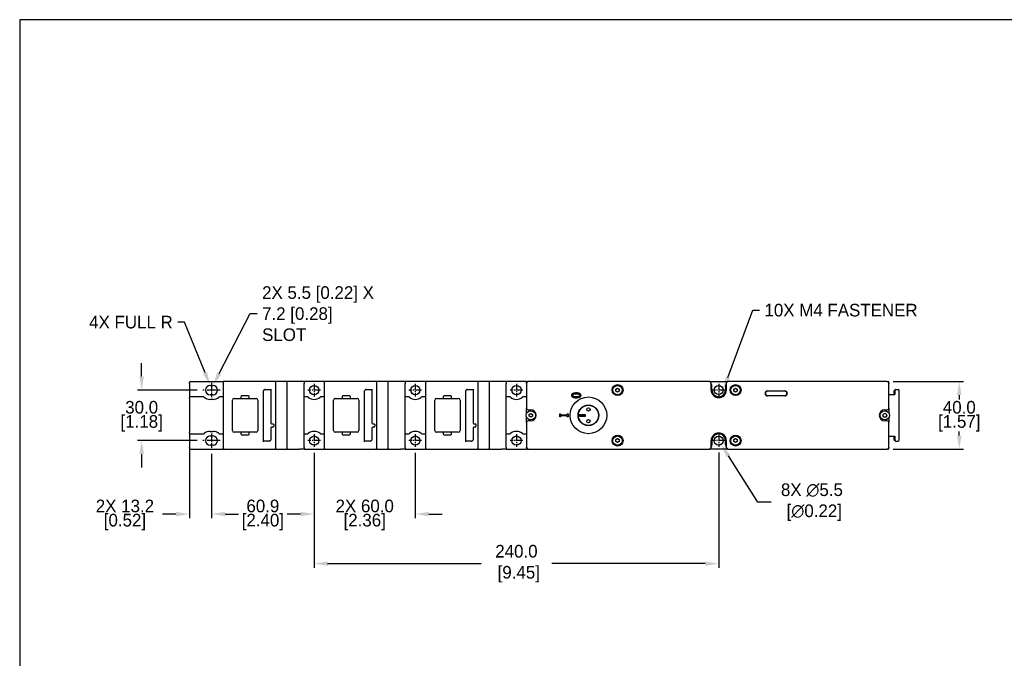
# Model space of a CAD drawing. Header units: inches. Extents: x 99 to 1311, y 112 to 1013.
# Tile 2 of 4: x 295 to 879, y 634 to 1013. Entities that reach past the tile are written whole.
import ezdxf
from ezdxf import colors
from ezdxf.entities.mleader import LeaderData, LeaderLine
from ezdxf.math import Vec2, Vec3

# ---------------------------------------------------------------- set-up
doc = ezdxf.new("R2010")
doc.units = ezdxf.units.IN
doc.header["$LTSCALE"] = 10
doc.header["$MEASUREMENT"] = 0
doc.linetypes.add('CENTER2', pattern=[1.125, 0.75, -0.125, 0.125, -0.125])
doc.layers.add('CENTERLINE', color=40, linetype='CENTER2')
doc.layers.add('DIMENSIONS', color=140, linetype='Continuous')
doc.dimstyles.get("Standard").update_dxf_attribs({"dimtxt": 7.5, "dimasz": 8, "dimexe": 2.5, "dimexo": 3.5, "dimgap": 1, "dimtad": 0, "dimtih": 1, "dimtoh": 1, "dimdec": 1, "dimzin": 0, "dimdsep": 46, "dimtxsty": 'Standard', "dimcen": 0, "dimadec": 0, "dimazin": 0, "dimtfac": 1, "dimtdec": 1, "dimtofl": 0, "dimtmove": 0, "dimatfit": 3, "dimfxl": 0, "dimtolj": 1, "dimtzin": 0, "dimarcsym": 0})

# ---------------------------------------------------------------- blocks, each defined once
blk = doc.blocks.new('*D9')
at = {"layer": 'DEFPOINTS', "color": 0}
for p in [(469.4, 759.79), (408.55, 759.29), (469.4, 719.96)]:
    blk.add_point(p, dxfattribs=at)
at = {"layer": 'DIMENSIONS', "color": 0, "lineweight": -2}
for p, q in [((408.55, 755.79), (408.55, 717.46)), ((469.4, 756.29), (469.4, 717.46)), ((416.55, 719.96), (422.35, 719.96)), ((461.4, 719.96), (455.6, 719.96))]:
    blk.add_line(p, q, dxfattribs=at)
at = {"layer": 'DIMENSIONS', "color": 0}
for points in [[(416.55, 721.29), (416.55, 718.63), (408.55, 719.96)], [(461.4, 721.29), (461.4, 718.63), (469.4, 719.96)]]:
    blk.add_solid(points, dxfattribs=at)
at = {"layer": 'DIMENSIONS', "color": 0, "char_height": 7.5, "attachment_point": 5}
for s, insert in [('\\A1;60.9', (438.98, 724.71)), ('\\A1;[2.40]', (438.98, 715.21))]:
    blk.add_mtext(s, dxfattribs=dict(at, insert=insert))
blk = doc.blocks.new('*D10')
at = {"layer": 'DEFPOINTS', "color": 0}
for p in [(469.4, 759.79), (529.4, 759.79), (529.4, 719.96)]:
    blk.add_point(p, dxfattribs=at)
at = {"layer": 'DIMENSIONS', "color": 0, "lineweight": -2}
for p, q in [((469.4, 756.29), (469.4, 717.46)), ((529.4, 756.29), (529.4, 717.46)), ((461.4, 719.96), (453.4, 719.96)), ((537.4, 719.96), (545.4, 719.96))]:
    blk.add_line(p, q, dxfattribs=at)
at = {"layer": 'DIMENSIONS', "color": 0}
for points in [[(461.4, 721.29), (461.4, 718.63), (469.4, 719.96)], [(537.4, 721.29), (537.4, 718.63), (529.4, 719.96)]]:
    blk.add_solid(points, dxfattribs=at)
at = {"layer": 'DIMENSIONS', "color": 0, "char_height": 7.5, "attachment_point": 5}
for s, insert in [('\\A1;2X 60.0', (499.4, 724.71)), ('\\A1;[2.36]', (499.4, 715.21))]:
    blk.add_mtext(s, dxfattribs=dict(at, insert=insert))
blk = doc.blocks.new('*D11')
at = {"layer": 'DEFPOINTS', "color": 0}
for p in [(709.4, 759.89), (469.4, 758.54), (709.4, 690.51)]:
    blk.add_point(p, dxfattribs=at)
at = {"layer": 'DIMENSIONS', "color": 0, "lineweight": -2}
for p, q in [((469.4, 755.04), (469.4, 688.01)), ((709.4, 756.39), (709.4, 688.01)), ((477.4, 690.51), (568.4, 690.51)), ((701.4, 690.51), (610.4, 690.51))]:
    blk.add_line(p, q, dxfattribs=at)
at = {"layer": 'DIMENSIONS', "color": 0}
for points in [[(477.4, 691.85), (477.4, 689.18), (469.4, 690.51)], [(701.4, 691.85), (701.4, 689.18), (709.4, 690.51)]]:
    blk.add_solid(points, dxfattribs=at)
at = {"layer": 'DIMENSIONS', "color": 0, "insert": (589.4, 690.51), "char_height": 7.5, "attachment_point": 5}
blk.add_mtext('\\A1;240.0\\P [9.45]', dxfattribs=at)
blk = doc.blocks.new('*D12')
at = {"layer": 'DEFPOINTS', "color": 0}
for p in [(403.45, 793.54), (367.08, 763.54), (403.45, 763.54)]:
    blk.add_point(p, dxfattribs=at)
at = {"layer": 'DIMENSIONS', "color": 0, "lineweight": -2}
for p, q in [((367.08, 801.54), (367.08, 809.54)), ((399.95, 793.54), (364.58, 793.54)), ((399.95, 763.54), (364.58, 763.54)), ((367.08, 755.54), (367.08, 747.54))]:
    blk.add_line(p, q, dxfattribs=at)
at = {"layer": 'DIMENSIONS', "color": 0}
for points in [[(365.75, 801.54), (368.41, 801.54), (367.08, 793.54)], [(365.75, 755.54), (368.41, 755.54), (367.08, 763.54)]]:
    blk.add_solid(points, dxfattribs=at)
at = {"layer": 'DIMENSIONS', "color": 0, "char_height": 7.5, "attachment_point": 5}
for s, insert in [('\\A1;30.0', (367.08, 783.29)), ('\\A1;[1.18]', (367.08, 773.79))]:
    blk.add_mtext(s, dxfattribs=dict(at, insert=insert))
blk = doc.blocks.new('*D13')
at = {"layer": 'DEFPOINTS', "color": 0}
for p in [(809.4, 798.54), (809.4, 758.54), (852.12, 758.54)]:
    blk.add_point(p, dxfattribs=at)
at = {"layer": 'DIMENSIONS', "color": 0, "lineweight": -2}
for p, q in [((812.9, 798.54), (854.62, 798.54)), ((852.12, 790.54), (852.12, 788.04)), ((852.12, 766.54), (852.12, 769.04)), ((812.9, 758.54), (854.62, 758.54))]:
    blk.add_line(p, q, dxfattribs=at)
at = {"layer": 'DIMENSIONS', "color": 0}
for points in [[(850.78, 790.54), (853.45, 790.54), (852.12, 798.54)], [(850.78, 766.54), (853.45, 766.54), (852.12, 758.54)]]:
    blk.add_solid(points, dxfattribs=at)
at = {"layer": 'DIMENSIONS', "color": 0, "char_height": 7.5, "attachment_point": 5}
for s, insert in [('\\A1;40.0', (852.12, 783.29)), ('\\A1;[1.57]', (852.12, 773.79))]:
    blk.add_mtext(s, dxfattribs=dict(at, insert=insert))
blk = doc.blocks.new('*D8')
at = {"layer": 'DEFPOINTS', "color": 0}
for p in [(395.4, 763.04), (408.55, 759.29), (395.4, 719.96)]:
    blk.add_point(p, dxfattribs=at)
at = {"layer": 'DIMENSIONS', "color": 0, "lineweight": -2}
for p, q in [((395.4, 759.54), (395.4, 717.46)), ((408.55, 755.79), (408.55, 717.46)), ((387.4, 719.96), (379.4, 719.96)), ((416.55, 719.96), (424.55, 719.96))]:
    blk.add_line(p, q, dxfattribs=at)
at = {"layer": 'DIMENSIONS', "color": 0}
for points in [[(387.4, 721.29), (387.4, 718.63), (395.4, 719.96)], [(416.55, 721.29), (416.55, 718.63), (408.55, 719.96)]]:
    blk.add_solid(points, dxfattribs=at)
at = {"layer": 'DIMENSIONS', "color": 0, "char_height": 7.5, "attachment_point": 5}
for s, insert in [('\\A1;2X 13.2', (357.15, 724.71)), ('\\A1;[0.52]', (357.15, 715.21))]:
    blk.add_mtext(s, dxfattribs=dict(at, insert=insert))
blk = doc.blocks.new('*D17')
at = {"layer": 'DEFPOINTS', "color": 0}
for p in [(707.93, 765.86), (710.87, 761.22)]:
    blk.add_point(p, dxfattribs=at)
at = {"layer": 'DIMENSIONS', "color": 0, "lineweight": -2}
for p, q in [((732.57, 727.01), (715.16, 754.46)), ((740.57, 727.01), (732.57, 727.01))]:
    blk.add_line(p, q, dxfattribs=at)
at = {"layer": 'DIMENSIONS', "color": 0}
blk.add_solid([(716.28, 755.18), (714.03, 753.75), (710.87, 761.22)], dxfattribs=at)
at = {"layer": 'DIMENSIONS', "color": 0, "insert": (764.69, 727.01), "char_height": 7.5, "attachment_point": 5}
blk.add_mtext('\\A1;8X ∅5.5\\P [∅0.22]', dxfattribs=at)

msp = doc.modelspace()

# ---------------------------------------------------------------- linework, layer by layer
for p, q in [((395.4, 797.54), (395.4, 798.04)), ((395.4, 797.54), (395.4, 789.04)), ((395.9, 798.54), (415.4, 798.54)), ((407.7, 796.29), (409.4, 796.29)), ((415.4, 798.54), (415.4, 797.79)), ((415.4, 797.79), (415.4, 759.29)), ((419.56, 798.54), (416.15, 798.54)), ((445.9, 798.54), (419.56, 798.54)), ((447.4, 798.54), (445.9, 798.54)), ((446.65, 759.29), (446.65, 797.79)), ((452.65, 798.54), (447.4, 798.54)), ((453.4, 759.29), (453.4, 797.79)), ((463.4, 798.54), (460.8, 798.54)), ((463.4, 798.54), (463.4, 797.54)), ((475.4, 798.54), (463.4, 798.54)), ((463.4, 759.54), (463.4, 797.54)), ((475.4, 798.54), (475.4, 797.79)), ((475.4, 797.79), (475.4, 759.29)), ((479.56, 798.54), (476.15, 798.54)), ((505.9, 798.54), (479.56, 798.54)), ((507.4, 798.54), (505.9, 798.54)), ((506.65, 759.29), (506.65, 797.79)), ((512.65, 798.54), (507.4, 798.54)), ((513.4, 759.29), (513.4, 797.79)), ((523.4, 798.54), (520.8, 798.54)), ((523.4, 798.54), (523.4, 797.54)), ((535.4, 798.54), (523.4, 798.54)), ((523.4, 759.54), (523.4, 797.54)), ((535.4, 798.54), (535.4, 797.79)), ((535.4, 797.79), (535.4, 759.29)), ((539.56, 798.54), (536.15, 798.54)), ((565.9, 798.54), (539.56, 798.54)), ((567.4, 798.54), (565.9, 798.54)), ((566.65, 759.29), (566.65, 797.79)), ((572.65, 798.54), (567.4, 798.54)), ((573.4, 759.29), (573.4, 797.79)), ((583.4, 798.54), (580.8, 798.54)), ((583.4, 798.54), (583.4, 797.54)), ((595.4, 798.54), (583.4, 798.54)), ((583.4, 759.54), (583.4, 797.54)), ((595.4, 798.54), (595.4, 798.04)), ((595.4, 797.54), (595.4, 798.04)), ((595.4, 797.54), (595.4, 782.79)), ((595.9, 798.54), (596.4, 798.54)), ((703.9, 798.54), (596.4, 798.54)), ((648.4, 794.12), (649.4, 794.7)), ((649.4, 794.7), (650.4, 794.12)), ((703.9, 798.54), (714.9, 798.54)), ((704.9, 793.54), (704.9, 797.54)), ((705.4, 793.54), (705.4, 796.04)), ((713.4, 796.04), (713.4, 793.54)), ((713.9, 797.54), (713.9, 793.54)), ((809.4, 798.54), (714.9, 798.54)), ((718.4, 794.12), (719.4, 794.7)), ((719.4, 794.7), (720.4, 794.12)), ((809.4, 798.54), (809.9, 798.54)), ((810.4, 798.04), (810.4, 797.54)), ((810.4, 782.79), (810.4, 797.54)), ((395.4, 788.54), (395.4, 789.04)), ((395.4, 788.54), (395.4, 768.54)), ((403.55, 789.54), (395.9, 789.54)), ((409.4, 790.79), (407.7, 790.79)), ((415.4, 789.54), (413.55, 789.54)), ((421.93, 788.54), (425.48, 788.54)), ((425.93, 789.59), (425.93, 788.99)), ((430.48, 790.04), (426.38, 790.04)), ((426.38, 788.54), (430.48, 788.54)), ((430.93, 788.99), (430.93, 789.59)), ((431.38, 788.54), (434.93, 788.54)), ((439.35, 762.91), (439.35, 793.14)), ((440.36, 793.96), (443.65, 793.96)), ((443.65, 794.17), (443.65, 774.04)), ((465.25, 789.54), (463.4, 789.54)), ((475.4, 789.54), (473.55, 789.54)), ((481.93, 788.54), (485.48, 788.54)), ((485.93, 789.59), (485.93, 788.99)), ((490.48, 790.04), (486.38, 790.04)), ((486.38, 788.54), (490.48, 788.54)), ((490.93, 788.99), (490.93, 789.59)), ((491.38, 788.54), (494.93, 788.54)), ((499.35, 762.91), (499.35, 793.14)), ((500.36, 793.96), (503.65, 793.96)), ((503.65, 794.17), (503.65, 774.04)), ((525.25, 789.54), (523.4, 789.54)), ((535.4, 789.54), (533.55, 789.54)), ((541.93, 788.54), (545.48, 788.54)), ((545.93, 789.59), (545.93, 788.99)), ((550.48, 790.04), (546.38, 790.04)), ((546.38, 788.54), (550.48, 788.54)), ((550.93, 788.99), (550.93, 789.59)), ((551.38, 788.54), (554.93, 788.54)), ((559.35, 762.91), (559.35, 793.14)), ((560.36, 793.96), (563.65, 793.96)), ((563.65, 794.17), (563.65, 774.04)), ((585.25, 789.54), (583.4, 789.54)), ((595.4, 789.54), (593.55, 789.54)), ((648.4, 792.96), (648.4, 794.12)), ((649.4, 792.39), (648.4, 792.96)), ((650.4, 792.96), (649.4, 792.39)), ((650.4, 794.12), (650.4, 792.96)), ((718.4, 792.96), (718.4, 794.12)), ((719.4, 792.39), (718.4, 792.96)), ((720.4, 792.96), (719.4, 792.39)), ((720.4, 794.12), (720.4, 792.96)), ((738.4, 793.04), (748.56, 793.04)), ((748.56, 792.84), (738.4, 792.84)), ((738.4, 790.24), (748.56, 790.24)), ((748.56, 790.04), (738.4, 790.04)), ((810.4, 790.82), (813.96, 790.82)), ((813.4, 790.82), (813.4, 793.04)), ((813.4, 793.04), (813.4, 793.04)), ((813.68, 793.49), (814.24, 793.77)), ((813.96, 793.32), (813.96, 790.82)), ((814.46, 793.82), (815.9, 793.82)), ((816.4, 763.76), (816.4, 793.32)), ((409.4, 788.04), (407.7, 788.04)), ((420.93, 769.54), (420.93, 787.54)), ((435.93, 787.54), (435.93, 769.54)), ((480.93, 769.54), (480.93, 787.54)), ((495.93, 787.54), (495.93, 769.54)), ((540.93, 769.54), (540.93, 787.54)), ((555.93, 787.54), (555.93, 769.54)), ((595.4, 779.69), (595.4, 782.79)), ((810.4, 782.79), (810.4, 779.69)), ((595.4, 774.29), (595.4, 777.39)), ((596.4, 781.79), (597.9, 781.79)), ((596.9, 779.12), (597.9, 779.7)), ((596.9, 777.96), (596.9, 779.12)), ((597.9, 777.39), (596.9, 777.96)), ((597.9, 779.7), (598.9, 779.12)), ((598.9, 777.96), (597.9, 777.39)), ((598.9, 779.12), (598.9, 777.96)), ((615.1, 779.51), (615.61, 779.51)), ((615.1, 777.57), (615.1, 779.51)), ((615.61, 777.57), (615.1, 777.57)), ((615.61, 779.51), (615.61, 778.87)), ((615.61, 778.87), (619.59, 778.87)), ((615.61, 778.21), (615.61, 777.57)), ((619.59, 778.21), (615.61, 778.21)), ((619.59, 779.51), (620.1, 779.51)), ((619.59, 778.87), (619.59, 779.51)), ((619.59, 777.57), (619.59, 778.21)), ((620.1, 777.57), (619.59, 777.57)), ((620.1, 779.51), (620.1, 777.57)), ((630.1, 778.54), (626.18, 778.54)), ((627.14, 779.14), (630.1, 779.14)), ((630.1, 777.94), (627.14, 777.94)), ((630.1, 779.14), (630.1, 777.94)), ((806.75, 778.54), (807.32, 779.54)), ((807.32, 777.54), (806.75, 778.54)), ((807.32, 779.54), (808.48, 779.54)), ((808.48, 777.54), (807.32, 777.54)), ((807.9, 781.79), (809.4, 781.79)), ((808.48, 779.54), (809.06, 778.54)), ((809.06, 778.54), (808.48, 777.54)), ((810.4, 777.39), (810.4, 774.29)), ((443.65, 771.04), (443.65, 763.94)), ((444.15, 773.54), (444.9, 773.54)), ((444.9, 771.54), (444.15, 771.54)), ((445.4, 773.04), (445.4, 772.03)), ((503.65, 771.04), (503.65, 763.94)), ((504.15, 773.54), (504.9, 773.54)), ((504.9, 771.54), (504.15, 771.54)), ((505.4, 773.04), (505.4, 772.03)), ((563.65, 771.04), (563.65, 763.94)), ((564.15, 773.54), (564.9, 773.54)), ((564.9, 771.54), (564.15, 771.54)), ((565.4, 773.04), (565.4, 772.03)), ((595.4, 774.29), (595.4, 759.54)), ((597.9, 775.29), (596.4, 775.29)), ((809.4, 775.29), (807.9, 775.29)), ((810.4, 759.54), (810.4, 774.29)), ((395.4, 768.04), (395.4, 768.54)), ((395.4, 768.04), (395.4, 759.54)), ((395.9, 767.54), (403.55, 767.54)), ((407.7, 769.04), (409.4, 769.04)), ((407.7, 766.29), (409.4, 766.29)), ((413.55, 767.54), (415.4, 767.54)), ((425.48, 768.54), (421.93, 768.54)), ((425.93, 768.09), (425.93, 767.49)), ((430.48, 768.54), (426.38, 768.54)), ((426.38, 767.04), (430.48, 767.04)), ((430.93, 767.49), (430.93, 768.09)), ((434.93, 768.54), (431.38, 768.54)), ((463.4, 767.54), (465.25, 767.54)), ((473.55, 767.54), (475.4, 767.54)), ((485.48, 768.54), (481.93, 768.54)), ((485.93, 768.09), (485.93, 767.49)), ((490.48, 768.54), (486.38, 768.54)), ((486.38, 767.04), (490.48, 767.04)), ((490.93, 767.49), (490.93, 768.09)), ((494.93, 768.54), (491.38, 768.54)), ((523.4, 767.54), (525.25, 767.54)), ((533.55, 767.54), (535.4, 767.54)), ((545.48, 768.54), (541.93, 768.54)), ((545.93, 768.09), (545.93, 767.49)), ((550.48, 768.54), (546.38, 768.54)), ((546.38, 767.04), (550.48, 767.04)), ((550.93, 767.49), (550.93, 768.09)), ((554.93, 768.54), (551.38, 768.54)), ((583.4, 767.54), (585.25, 767.54)), ((593.55, 767.54), (595.4, 767.54)), ((810.4, 766.26), (813.96, 766.26)), ((813.4, 764.04), (813.4, 766.26)), ((813.96, 766.26), (813.96, 763.76)), ((395.4, 759.04), (395.4, 759.54)), ((409.4, 760.79), (407.7, 760.79)), ((442.64, 763.12), (439.35, 763.12)), ((463.4, 759.54), (463.4, 758.54)), ((502.64, 763.12), (499.35, 763.12)), ((523.4, 759.54), (523.4, 758.54)), ((562.64, 763.12), (559.35, 763.12)), ((583.4, 759.54), (583.4, 758.54)), ((595.4, 759.04), (595.4, 759.54)), ((648.4, 764.12), (649.4, 764.7)), ((648.4, 762.96), (648.4, 764.12)), ((649.4, 762.39), (648.4, 762.96)), ((649.4, 764.7), (650.4, 764.12)), ((650.4, 762.96), (649.4, 762.39)), ((650.4, 764.12), (650.4, 762.96)), ((704.9, 759.54), (704.9, 763.54)), ((705.4, 763.54), (705.4, 761.04)), ((713.4, 761.04), (713.4, 763.54)), ((713.9, 763.54), (713.9, 759.54)), ((718.4, 764.12), (719.4, 764.7)), ((718.4, 762.96), (718.4, 764.12)), ((719.4, 762.39), (718.4, 762.96)), ((719.4, 764.7), (720.4, 764.12)), ((720.4, 762.96), (719.4, 762.39)), ((720.4, 764.12), (720.4, 762.96)), ((810.4, 759.54), (810.4, 759.04)), ((813.4, 764.04), (813.4, 764.04)), ((814.24, 763.31), (813.68, 763.59)), ((814.46, 763.26), (815.9, 763.26)), ((395.9, 758.54), (415.4, 758.54)), ((415.4, 759.29), (415.4, 758.54)), ((416.15, 758.54), (419.56, 758.54)), ((419.56, 758.54), (445.9, 758.54)), ((445.9, 758.54), (447.4, 758.54)), ((447.4, 758.54), (452.65, 758.54)), ((463.4, 758.54), (460.8, 758.54)), ((463.4, 758.54), (475.4, 758.54)), ((475.4, 759.29), (475.4, 758.54)), ((476.15, 758.54), (479.56, 758.54)), ((479.56, 758.54), (505.9, 758.54)), ((505.9, 758.54), (507.4, 758.54)), ((507.4, 758.54), (512.65, 758.54)), ((523.4, 758.54), (520.8, 758.54)), ((523.4, 758.54), (535.4, 758.54)), ((535.4, 759.29), (535.4, 758.54)), ((536.15, 758.54), (539.56, 758.54)), ((539.56, 758.54), (565.9, 758.54)), ((565.9, 758.54), (567.4, 758.54)), ((567.4, 758.54), (572.65, 758.54)), ((583.4, 758.54), (580.8, 758.54)), ((583.4, 758.54), (595.4, 758.54)), ((595.4, 759.04), (595.4, 758.54)), ((596.4, 758.54), (595.9, 758.54)), ((596.4, 758.54), (703.9, 758.54)), ((714.9, 758.54), (703.9, 758.54)), ((714.9, 758.54), (809.4, 758.54)), ((809.9, 758.54), (809.4, 758.54))]:
    msp.add_line(p, q)
for centre, radius in [((469.4, 793.54), 2.75), ((529.4, 793.54), 2.75), ((589.4, 793.54), 2.75), ((649.4, 793.54), 3.25), ((649.4, 793.54), 2.75), ((709.4, 793.54), 2.65), ((719.4, 793.54), 3.25), ((719.4, 793.54), 2.75), ((632.1, 778.54), 10.89), ((632.1, 778.54), 6.12), ((632.1, 778.54), 6), ((632.1, 782.04), 1), ((597.9, 778.54), 2.75), ((807.9, 778.54), 2.75), ((632.1, 775.04), 1), ((469.4, 763.54), 2.75), ((529.4, 763.54), 2.75), ((589.4, 763.54), 2.75), ((649.4, 763.54), 3.25), ((649.4, 763.54), 2.75), ((709.4, 763.54), 2.65), ((719.4, 763.54), 3.25), ((719.4, 763.54), 2.75)]:
    msp.add_circle(centre, radius)
for centre, radius, start, end in [((395.9, 798.04), 0.5, 90, 180), ((407.7, 793.54), 2.75, 90, 270), ((409.4, 793.54), 2.75, 270, 90), ((416.15, 797.79), 0.75, 90, 180), ((445.9, 797.79), 0.75, 0, 90), ((452.65, 797.79), 0.75, 0, 90), ((476.15, 797.79), 0.75, 90, 180), ((505.9, 797.79), 0.75, 0, 90), ((512.65, 797.79), 0.75, 0, 90), ((536.15, 797.79), 0.75, 90, 180), ((565.9, 797.79), 0.75, 0, 90), ((572.65, 797.79), 0.75, 0, 90), ((596.4, 797.54), 1, 90, 180), ((595.9, 798.04), 0.5, 90, 180), ((703.9, 797.54), 1, 0, 90), ((703.4, 796.04), 2, 0, 41.40962), ((715.4, 796.04), 2, 138.59038, 180), ((714.9, 797.54), 1, 90, 180), ((809.4, 797.54), 1, 0, 90), ((809.9, 798.04), 0.5, 0, 90), ((395.9, 789.04), 0.5, 90, 180), ((403.55, 788.54), 1, 50.28486, 90), ((407.7, 793.54), 5.5, 230.28486, 270), ((409.4, 793.54), 5.5, 270, 309.71514), ((413.55, 788.54), 1, 90, 129.71514), ((421.93, 787.54), 1, 90, 180), ((426.38, 789.59), 0.45, 90, 180), ((426.38, 788.99), 0.45, 180, 270), ((430.48, 789.59), 0.45, 0, 90), ((430.48, 788.99), 0.45, 270, 0), ((434.93, 787.54), 1, 0, 90), ((439.85, 793.14), 0.5, 133.62341, 180), ((465.25, 788.54), 1, 50.28486, 90), ((469.4, 793.54), 5.5, 230.28486, 309.71514), ((473.55, 788.54), 1, 90, 129.71514), ((481.93, 787.54), 1, 90, 180), ((486.38, 789.59), 0.45, 90, 180), ((486.38, 788.99), 0.45, 180, 270), ((490.48, 789.59), 0.45, 0, 90), ((490.48, 788.99), 0.45, 270, 0), ((494.93, 787.54), 1, 0, 90), ((499.85, 793.14), 0.5, 133.62341, 180), ((525.25, 788.54), 1, 50.28486, 90), ((529.4, 793.54), 5.5, 230.28486, 309.71514), ((533.55, 788.54), 1, 90, 129.71514), ((541.93, 787.54), 1, 90, 180), ((546.38, 789.59), 0.45, 90, 180), ((546.38, 788.99), 0.45, 180, 270), ((550.48, 789.59), 0.45, 0, 90), ((550.48, 788.99), 0.45, 270, 0), ((554.93, 787.54), 1, 0, 90), ((559.85, 793.14), 0.5, 133.62341, 180), ((585.25, 788.54), 1, 50.28486, 90), ((589.4, 793.54), 5.5, 230.28486, 309.71514), ((593.55, 788.54), 1, 90, 129.71514), ((709.4, 793.54), 4.5, 180, 0), ((709.4, 793.54), 4, 180, 0), ((738.4, 791.54), 1.5, 90, 270), ((738.4, 791.54), 1.3, 90, 270), ((748.56, 791.54), 1.5, 270, 90), ((748.56, 791.54), 1.3, 270, 90), ((596.4, 782.79), 1, 180, 270), ((809.4, 782.79), 1, 270, 0), ((597.9, 778.54), 3.25, 270, 90), ((807.9, 778.54), 3.25, 90, 270), ((444.15, 774.04), 0.5, 180, 270), ((444.15, 771.04), 0.5, 90, 180), ((444.9, 772.04), 0.5, 270, 0), ((444.9, 773.04), 0.5, 0, 78.85015), ((504.15, 774.04), 0.5, 180, 270), ((504.15, 771.04), 0.5, 90, 180), ((504.9, 772.04), 0.5, 270, 0), ((504.9, 773.04), 0.5, 0, 78.85015), ((564.15, 774.04), 0.5, 180, 270), ((564.15, 771.04), 0.5, 90, 180), ((564.9, 772.04), 0.5, 270, 0), ((564.9, 773.04), 0.5, 0, 78.85015), ((596.4, 774.29), 1, 90, 180), ((809.4, 774.29), 1, 0, 90), ((395.9, 768.04), 0.5, 180, 270), ((403.55, 768.54), 1, 270, 309.71514), ((407.7, 763.54), 5.5, 90, 129.71514), ((407.7, 763.54), 2.75, 90, 270), ((409.4, 763.54), 5.5, 50.28486, 90), ((409.4, 763.54), 2.75, 270, 90), ((413.55, 768.54), 1, 230.28486, 270), ((421.93, 769.54), 1, 180, 270), ((426.38, 768.09), 0.45, 90, 180), ((426.38, 767.49), 0.45, 180, 270), ((430.48, 768.09), 0.45, 0, 90), ((430.48, 767.49), 0.45, 270, 0), ((434.93, 769.54), 1, 270, 0), ((465.25, 768.54), 1, 270, 309.71514), ((469.4, 763.54), 5.5, 50.28486, 129.71514), ((473.55, 768.54), 1, 230.28486, 270), ((481.93, 769.54), 1, 180, 270), ((486.38, 768.09), 0.45, 90, 180), ((486.38, 767.49), 0.45, 180, 270), ((490.48, 768.09), 0.45, 0, 90), ((490.48, 767.49), 0.45, 270, 0), ((494.93, 769.54), 1, 270, 0), ((525.25, 768.54), 1, 270, 309.71514), ((529.4, 763.54), 5.5, 50.28486, 129.71514), ((533.55, 768.54), 1, 230.28486, 270), ((541.93, 769.54), 1, 180, 270), ((546.38, 768.09), 0.45, 90, 180), ((546.38, 767.49), 0.45, 180, 270), ((550.48, 768.09), 0.45, 0, 90), ((550.48, 767.49), 0.45, 270, 0), ((554.93, 769.54), 1, 270, 0), ((585.25, 768.54), 1, 270, 309.71514), ((589.4, 763.54), 5.5, 50.28486, 129.71514), ((593.55, 768.54), 1, 230.28486, 270), ((709.4, 763.54), 4.5, 0, 180), ((709.4, 763.54), 4, 0, 180), ((443.15, 763.94), 0.5, 313.62341, 0), ((503.15, 763.94), 0.5, 313.62341, 0), ((563.15, 763.94), 0.5, 313.62341, 0), ((596.4, 759.54), 1, 180, 270), ((703.9, 759.54), 1, 270, 0), ((703.4, 761.04), 2, 318.59038, 0), ((715.4, 761.04), 2, 180, 221.40962), ((714.9, 759.54), 1, 180, 270), ((809.4, 759.54), 1, 270, 0), ((395.9, 759.04), 0.5, 180, 270), ((416.15, 759.29), 0.75, 180, 270), ((445.9, 759.29), 0.75, 270, 0), ((452.65, 759.29), 0.75, 270, 0), ((476.15, 759.29), 0.75, 180, 270), ((505.9, 759.29), 0.75, 270, 0), ((512.65, 759.29), 0.75, 270, 0), ((536.15, 759.29), 0.75, 180, 270), ((565.9, 759.29), 0.75, 270, 0), ((572.65, 759.29), 0.75, 270, 0), ((595.9, 759.04), 0.5, 180, 270), ((809.9, 759.04), 0.5, 270, 0)]:
    msp.add_arc(centre, radius, start, end)
for centre, major_axis, ratio, start_param, end_param in [((440.51, 793.39), (-0.456, 0.456), 0.774597, 5.624127, 6.249991), ((500.51, 793.39), (-0.456, 0.456), 0.774597, 5.624127, 6.249991), ((560.51, 793.39), (-0.456, 0.456), 0.774597, 5.624127, 6.249991), ((813.9, 793.04), (0.425, -0.263), 0.999659, 2.58811, 3.695076), ((814.46, 793.32), (-0.448, -0.224), 0.999239, 4.248559, 5.819964), ((815.9, 793.32), (0, 0.5), 0.999848, 4.712389, 6.283185), ((442.5, 763.7), (0.456, -0.456), 0.774597, 5.624127, 6.249991), ((502.5, 763.7), (0.456, -0.456), 0.774597, 5.624127, 6.249991), ((562.5, 763.7), (0.456, -0.456), 0.774597, 5.624127, 6.249991), ((813.9, 764.04), (0.425, 0.263), 0.999659, 2.58811, 3.695076), ((814.46, 763.76), (-0.448, 0.224), 0.999239, 0.463221, 2.034627), ((815.9, 763.76), (0, -0.5), 0.999848, 0, 1.570796)]:
    msp.add_ellipse(centre, major_axis=major_axis, ratio=ratio, start_param=start_param, end_param=end_param)
for points, degree in [([(416.15, 798.54), (415.9, 798.54), (415.65, 798.54), (415.4, 798.54)], 3), ([(476.15, 798.54), (475.9, 798.54), (475.65, 798.54), (475.4, 798.54)], 3), ([(536.15, 798.54), (535.9, 798.54), (535.65, 798.54), (535.4, 798.54)], 3), ([(622.31, 790.42), (622.31, 791.24), (623.61, 792.02), (624.91, 792.02)], 2), ([(624.92, 788.82), (623.57, 788.82), (622.31, 789.6), (622.31, 790.42)], 2), ([(622.87, 790.42), (622.87, 790.7), (623.13, 791.05), (623.39, 791.16)], 2), ([(623.4, 789.68), (623.13, 789.78), (622.87, 790.14), (622.87, 790.42)], 2), ([(623.39, 791.16), (623.64, 791.26), (624.4, 791.34), (624.91, 791.34)], 2), ([(624.92, 789.5), (624.43, 789.5), (623.65, 789.57), (623.4, 789.68)], 2), ([(624.91, 792.02), (626.26, 792.02), (627.52, 791.24), (627.52, 790.42)], 2), ([(624.91, 791.34), (625.43, 791.34), (626.19, 791.26), (626.44, 791.16)], 2), ([(627.52, 790.42), (627.52, 789.6), (626.24, 788.82), (624.92, 788.82)], 2), ([(626.43, 789.67), (626.15, 789.57), (625.45, 789.5), (624.92, 789.5)], 2), ([(626.97, 790.42), (626.97, 790.13), (626.69, 789.77), (626.43, 789.67)], 2), ([(626.44, 791.16), (626.7, 791.06), (626.97, 790.7), (626.97, 790.42)], 2), ([(415.4, 758.54), (415.65, 758.54), (415.9, 758.54), (416.15, 758.54)], 3), ([(475.4, 758.54), (475.65, 758.54), (475.9, 758.54), (476.15, 758.54)], 3), ([(535.4, 758.54), (535.65, 758.54), (535.9, 758.54), (536.15, 758.54)], 3)]:
    msp.add_open_spline(points, degree=degree)
for points, knots in [([(460.8, 798.54), (459.9, 798.54), (459, 798.54), (457.09, 798.54), (456.07, 798.54), (454.55, 798.54), (454.04, 798.54), (453.24, 798.54), (452.94, 798.54), (452.65, 798.54)], [-4.24, -4.24, -4.24, -4.24, -3.9704375, -3.9704375, -3.6654062, -3.6654062, -3.5128906, -3.5128906, -3.425, -3.425, -3.425, -3.425]), ([(520.8, 798.54), (519.9, 798.54), (519, 798.54), (517.09, 798.54), (516.07, 798.54), (514.55, 798.54), (514.04, 798.54), (513.24, 798.54), (512.94, 798.54), (512.65, 798.54)], [-4.24, -4.24, -4.24, -4.24, -3.9704375, -3.9704375, -3.6654062, -3.6654062, -3.5128906, -3.5128906, -3.425, -3.425, -3.425, -3.425]), ([(580.8, 798.54), (579.9, 798.54), (579, 798.54), (577.09, 798.54), (576.07, 798.54), (574.55, 798.54), (574.04, 798.54), (573.24, 798.54), (572.94, 798.54), (572.65, 798.54)], [-4.24, -4.24, -4.24, -4.24, -3.9704375, -3.9704375, -3.6654062, -3.6654062, -3.5128906, -3.5128906, -3.425, -3.425, -3.425, -3.425]), ([(425.48, 788.54), (425.53, 788.54), (425.59, 788.54), (425.7, 788.54), (425.76, 788.54), (425.87, 788.54), (425.92, 788.54), (426.03, 788.54), (426.08, 788.54), (426.16, 788.54), (426.2, 788.54), (426.27, 788.54), (426.3, 788.54), (426.34, 788.54), (426.35, 788.54), (426.37, 788.54), (426.38, 788.54), (426.38, 788.54)], [-1, -1, -1, -1, -0.875, -0.875, -0.75, -0.75, -0.625, -0.625, -0.5, -0.5, -0.375, -0.375, -0.25, -0.25, -0.125, -0.125, 0, 0, 0, 0]), ([(430.48, 788.54), (430.48, 788.54), (430.48, 788.54), (430.5, 788.54), (430.52, 788.54), (430.56, 788.54), (430.58, 788.54), (430.65, 788.54), (430.69, 788.54), (430.78, 788.54), (430.83, 788.54), (430.93, 788.54), (430.99, 788.54), (431.1, 788.54), (431.16, 788.54), (431.27, 788.54), (431.32, 788.54), (431.38, 788.54)], [-1, -1, -1, -1, -0.875, -0.875, -0.75, -0.75, -0.625, -0.625, -0.5, -0.5, -0.375, -0.375, -0.25, -0.25, -0.125, -0.125, 0, 0, 0, 0]), ([(439.51, 793.5), (439.52, 793.51), (439.53, 793.52), (439.55, 793.54), (439.57, 793.56), (439.61, 793.58), (439.62, 793.59), (439.64, 793.59)], [-0.10228572, -0.10228572, -0.10228572, -0.10228572, -0.08950001, -0.08950001, -0.06904286, -0.06904286, -0.0566403, -0.0566403, -0.0566403, -0.0566403]), ([(439.64, 793.59), (439.72, 793.63), (439.81, 793.68), (439.96, 793.77), (440.01, 793.81), (440.06, 793.85)], [-0.04141777, -0.04141777, -0.04141777, -0.04141777, -0.01941533, -0.01941533, 0, 0, 0, 0]), ([(485.48, 788.54), (485.53, 788.54), (485.59, 788.54), (485.7, 788.54), (485.76, 788.54), (485.87, 788.54), (485.92, 788.54), (486.03, 788.54), (486.08, 788.54), (486.16, 788.54), (486.2, 788.54), (486.27, 788.54), (486.3, 788.54), (486.34, 788.54), (486.35, 788.54), (486.37, 788.54), (486.38, 788.54), (486.38, 788.54)], [-1, -1, -1, -1, -0.875, -0.875, -0.75, -0.75, -0.625, -0.625, -0.5, -0.5, -0.375, -0.375, -0.25, -0.25, -0.125, -0.125, 0, 0, 0, 0]), ([(490.48, 788.54), (490.48, 788.54), (490.48, 788.54), (490.5, 788.54), (490.52, 788.54), (490.56, 788.54), (490.58, 788.54), (490.65, 788.54), (490.69, 788.54), (490.78, 788.54), (490.83, 788.54), (490.93, 788.54), (490.99, 788.54), (491.1, 788.54), (491.16, 788.54), (491.27, 788.54), (491.32, 788.54), (491.38, 788.54)], [-1, -1, -1, -1, -0.875, -0.875, -0.75, -0.75, -0.625, -0.625, -0.5, -0.5, -0.375, -0.375, -0.25, -0.25, -0.125, -0.125, 0, 0, 0, 0]), ([(499.51, 793.5), (499.52, 793.51), (499.53, 793.52), (499.55, 793.54), (499.57, 793.56), (499.61, 793.58), (499.62, 793.59), (499.64, 793.59)], [-0.10228572, -0.10228572, -0.10228572, -0.10228572, -0.08950001, -0.08950001, -0.06904286, -0.06904286, -0.0566403, -0.0566403, -0.0566403, -0.0566403]), ([(499.64, 793.59), (499.72, 793.63), (499.81, 793.68), (499.96, 793.77), (500.01, 793.81), (500.06, 793.85)], [-0.04141777, -0.04141777, -0.04141777, -0.04141777, -0.01941533, -0.01941533, 0, 0, 0, 0]), ([(545.48, 788.54), (545.53, 788.54), (545.59, 788.54), (545.7, 788.54), (545.76, 788.54), (545.87, 788.54), (545.92, 788.54), (546.03, 788.54), (546.08, 788.54), (546.16, 788.54), (546.2, 788.54), (546.27, 788.54), (546.3, 788.54), (546.34, 788.54), (546.35, 788.54), (546.37, 788.54), (546.38, 788.54), (546.38, 788.54)], [-1, -1, -1, -1, -0.875, -0.875, -0.75, -0.75, -0.625, -0.625, -0.5, -0.5, -0.375, -0.375, -0.25, -0.25, -0.125, -0.125, 0, 0, 0, 0]), ([(550.48, 788.54), (550.48, 788.54), (550.48, 788.54), (550.5, 788.54), (550.52, 788.54), (550.56, 788.54), (550.58, 788.54), (550.65, 788.54), (550.69, 788.54), (550.78, 788.54), (550.83, 788.54), (550.93, 788.54), (550.99, 788.54), (551.1, 788.54), (551.16, 788.54), (551.27, 788.54), (551.32, 788.54), (551.38, 788.54)], [-1, -1, -1, -1, -0.875, -0.875, -0.75, -0.75, -0.625, -0.625, -0.5, -0.5, -0.375, -0.375, -0.25, -0.25, -0.125, -0.125, 0, 0, 0, 0]), ([(559.51, 793.5), (559.52, 793.51), (559.53, 793.52), (559.55, 793.54), (559.57, 793.56), (559.61, 793.58), (559.62, 793.59), (559.64, 793.59)], [-0.10228572, -0.10228572, -0.10228572, -0.10228572, -0.08950001, -0.08950001, -0.06904286, -0.06904286, -0.0566403, -0.0566403, -0.0566403, -0.0566403]), ([(559.64, 793.59), (559.72, 793.63), (559.81, 793.68), (559.96, 793.77), (560.01, 793.81), (560.06, 793.85)], [-0.04141777, -0.04141777, -0.04141777, -0.04141777, -0.01941533, -0.01941533, 0, 0, 0, 0]), ([(626.18, 778.54), (626.19, 778.55), (626.19, 778.55), (626.24, 778.67), (626.34, 778.79), (626.53, 778.96), (626.66, 779.04), (626.89, 779.12), (627.02, 779.14), (627.14, 779.14)], [0.0538451, 0.0538451, 0.0538451, 0.0538451, 0.0562158, 0.0562158, 0.1059429, 0.1059429, 0.147987, 0.147987, 0.182546, 0.182546, 0.182546, 0.182546]), ([(627.14, 777.94), (627.02, 777.94), (626.89, 777.97), (626.66, 778.05), (626.53, 778.12), (626.34, 778.29), (626.24, 778.41), (626.19, 778.53), (626.19, 778.54), (626.18, 778.54)], [0.5418487, 0.5418487, 0.5418487, 0.5418487, 0.5764077, 0.5764077, 0.6184518, 0.6184518, 0.6681789, 0.6681789, 0.6705496, 0.6705496, 0.6705496, 0.6705496]), ([(444.9, 773.54), (444.92, 773.54), (444.93, 773.54), (444.97, 773.54), (444.98, 773.53), (445, 773.53)], [-0.15940927, -0.15940927, -0.15940927, -0.15940927, -0.13948311, -0.13948311, -0.12088523, -0.12088523, -0.12088523, -0.12088523]), ([(504.9, 773.54), (504.92, 773.54), (504.93, 773.54), (504.97, 773.54), (504.98, 773.53), (505, 773.53)], [-0.15940927, -0.15940927, -0.15940927, -0.15940927, -0.13948311, -0.13948311, -0.12088523, -0.12088523, -0.12088523, -0.12088523]), ([(564.9, 773.54), (564.92, 773.54), (564.93, 773.54), (564.97, 773.54), (564.98, 773.53), (565, 773.53)], [-0.15940927, -0.15940927, -0.15940927, -0.15940927, -0.13948311, -0.13948311, -0.12088523, -0.12088523, -0.12088523, -0.12088523]), ([(426.38, 768.54), (426.38, 768.54), (426.37, 768.54), (426.35, 768.54), (426.34, 768.54), (426.3, 768.54), (426.27, 768.54), (426.2, 768.54), (426.16, 768.54), (426.08, 768.54), (426.03, 768.54), (425.92, 768.54), (425.87, 768.54), (425.76, 768.54), (425.7, 768.54), (425.59, 768.54), (425.53, 768.54), (425.48, 768.54)], [-1, -1, -1, -1, -0.875, -0.875, -0.75, -0.75, -0.625, -0.625, -0.5, -0.5, -0.375, -0.375, -0.25, -0.25, -0.125, -0.125, 0, 0, 0, 0]), ([(431.38, 768.54), (431.32, 768.54), (431.27, 768.54), (431.16, 768.54), (431.1, 768.54), (430.99, 768.54), (430.93, 768.54), (430.83, 768.54), (430.78, 768.54), (430.69, 768.54), (430.65, 768.54), (430.58, 768.54), (430.56, 768.54), (430.52, 768.54), (430.5, 768.54), (430.48, 768.54), (430.48, 768.54), (430.48, 768.54)], [-1, -1, -1, -1, -0.875, -0.875, -0.75, -0.75, -0.625, -0.625, -0.5, -0.5, -0.375, -0.375, -0.25, -0.25, -0.125, -0.125, 0, 0, 0, 0]), ([(486.38, 768.54), (486.38, 768.54), (486.37, 768.54), (486.35, 768.54), (486.34, 768.54), (486.3, 768.54), (486.27, 768.54), (486.2, 768.54), (486.16, 768.54), (486.08, 768.54), (486.03, 768.54), (485.92, 768.54), (485.87, 768.54), (485.76, 768.54), (485.7, 768.54), (485.59, 768.54), (485.53, 768.54), (485.48, 768.54)], [-1, -1, -1, -1, -0.875, -0.875, -0.75, -0.75, -0.625, -0.625, -0.5, -0.5, -0.375, -0.375, -0.25, -0.25, -0.125, -0.125, 0, 0, 0, 0]), ([(491.38, 768.54), (491.32, 768.54), (491.27, 768.54), (491.16, 768.54), (491.1, 768.54), (490.99, 768.54), (490.93, 768.54), (490.83, 768.54), (490.78, 768.54), (490.69, 768.54), (490.65, 768.54), (490.58, 768.54), (490.56, 768.54), (490.52, 768.54), (490.5, 768.54), (490.48, 768.54), (490.48, 768.54), (490.48, 768.54)], [-1, -1, -1, -1, -0.875, -0.875, -0.75, -0.75, -0.625, -0.625, -0.5, -0.5, -0.375, -0.375, -0.25, -0.25, -0.125, -0.125, 0, 0, 0, 0]), ([(546.38, 768.54), (546.38, 768.54), (546.37, 768.54), (546.35, 768.54), (546.34, 768.54), (546.3, 768.54), (546.27, 768.54), (546.2, 768.54), (546.16, 768.54), (546.08, 768.54), (546.03, 768.54), (545.92, 768.54), (545.87, 768.54), (545.76, 768.54), (545.7, 768.54), (545.59, 768.54), (545.53, 768.54), (545.48, 768.54)], [-1, -1, -1, -1, -0.875, -0.875, -0.75, -0.75, -0.625, -0.625, -0.5, -0.5, -0.375, -0.375, -0.25, -0.25, -0.125, -0.125, 0, 0, 0, 0]), ([(551.38, 768.54), (551.32, 768.54), (551.27, 768.54), (551.16, 768.54), (551.1, 768.54), (550.99, 768.54), (550.93, 768.54), (550.83, 768.54), (550.78, 768.54), (550.69, 768.54), (550.65, 768.54), (550.58, 768.54), (550.56, 768.54), (550.52, 768.54), (550.5, 768.54), (550.48, 768.54), (550.48, 768.54), (550.48, 768.54)], [-1, -1, -1, -1, -0.875, -0.875, -0.75, -0.75, -0.625, -0.625, -0.5, -0.5, -0.375, -0.375, -0.25, -0.25, -0.125, -0.125, 0, 0, 0, 0]), ([(443.36, 763.49), (443.28, 763.45), (443.19, 763.4), (443.05, 763.31), (442.99, 763.27), (442.94, 763.23)], [-0.0414178, -0.0414178, -0.0414178, -0.0414178, -0.01941525, -0.01941525, 0, 0, 0, 0]), ([(443.5, 763.58), (443.47, 763.55), (443.43, 763.53), (443.39, 763.5), (443.38, 763.49), (443.36, 763.49)], [-0.10228569, -0.10228569, -0.10228569, -0.10228569, -0.06597427, -0.06597427, -0.05664188, -0.05664188, -0.05664188, -0.05664188]), ([(503.36, 763.49), (503.28, 763.45), (503.19, 763.4), (503.05, 763.31), (502.99, 763.27), (502.94, 763.23)], [-0.0414178, -0.0414178, -0.0414178, -0.0414178, -0.01941525, -0.01941525, 0, 0, 0, 0]), ([(503.5, 763.58), (503.47, 763.55), (503.43, 763.53), (503.39, 763.5), (503.38, 763.49), (503.36, 763.49)], [-0.10228569, -0.10228569, -0.10228569, -0.10228569, -0.06597427, -0.06597427, -0.05664188, -0.05664188, -0.05664188, -0.05664188]), ([(563.36, 763.49), (563.28, 763.45), (563.19, 763.4), (563.05, 763.31), (562.99, 763.27), (562.94, 763.23)], [-0.0414178, -0.0414178, -0.0414178, -0.0414178, -0.01941525, -0.01941525, 0, 0, 0, 0]), ([(563.5, 763.58), (563.47, 763.55), (563.43, 763.53), (563.39, 763.5), (563.38, 763.49), (563.36, 763.49)], [-0.10228569, -0.10228569, -0.10228569, -0.10228569, -0.06597427, -0.06597427, -0.05664188, -0.05664188, -0.05664188, -0.05664188]), ([(452.65, 758.54), (452.94, 758.54), (453.24, 758.54), (454.04, 758.54), (454.55, 758.54), (456.07, 758.54), (457.09, 758.54), (459, 758.54), (459.9, 758.54), (460.8, 758.54)], [-0.975, -0.975, -0.975, -0.975, -0.8871094, -0.8871094, -0.7345938, -0.7345938, -0.4295625, -0.4295625, -0.16, -0.16, -0.16, -0.16]), ([(512.65, 758.54), (512.94, 758.54), (513.24, 758.54), (514.04, 758.54), (514.55, 758.54), (516.07, 758.54), (517.09, 758.54), (519, 758.54), (519.9, 758.54), (520.8, 758.54)], [-0.975, -0.975, -0.975, -0.975, -0.8871094, -0.8871094, -0.7345938, -0.7345938, -0.4295625, -0.4295625, -0.16, -0.16, -0.16, -0.16]), ([(572.65, 758.54), (572.94, 758.54), (573.24, 758.54), (574.04, 758.54), (574.55, 758.54), (576.07, 758.54), (577.09, 758.54), (579, 758.54), (579.9, 758.54), (580.8, 758.54)], [-0.975, -0.975, -0.975, -0.975, -0.8871094, -0.8871094, -0.7345938, -0.7345938, -0.4295625, -0.4295625, -0.16, -0.16, -0.16, -0.16])]:
    msp.add_open_spline(points, degree=3, knots=knots)
at = {"layer": 'CENTERLINE', "ltscale": 0.5}
for p, q in [((408.55, 797.79), (408.55, 789.29)), ((469.4, 797.29), (469.4, 789.79)), ((529.4, 797.29), (529.4, 789.79)), ((589.4, 797.29), (589.4, 789.79)), ((709.4, 797.19), (709.4, 789.89)), ((409.7, 793.54), (403.45, 793.54)), ((413.65, 793.54), (407.4, 793.54)), ((473.15, 793.54), (465.65, 793.54)), ((533.15, 793.54), (525.65, 793.54)), ((593.15, 793.54), (585.65, 793.54)), ((713.05, 793.54), (705.75, 793.54)), ((408.55, 767.79), (408.55, 759.29)), ((469.4, 767.29), (469.4, 759.79)), ((529.4, 767.29), (529.4, 759.79)), ((589.4, 767.29), (589.4, 759.79)), ((709.4, 767.19), (709.4, 759.89)), ((409.7, 763.54), (403.45, 763.54)), ((413.65, 763.54), (407.4, 763.54)), ((473.15, 763.54), (465.65, 763.54)), ((533.15, 763.54), (525.65, 763.54)), ((593.15, 763.54), (585.65, 763.54)), ((713.05, 763.54), (705.75, 763.54))]:
    msp.add_line(p, q, dxfattribs=at)
at = {"layer": 'DEFPOINTS'}
msp.add_lwpolyline([(294.72, 302.19), (1310.72, 302.19), (1310.72, 1013.39), (294.72, 1013.39)], close=True, dxfattribs=at)

# ---------------------------------------------------------------- dimensions: what is measured, and where the dimension line sits
at = {"layer": 'DIMENSIONS'}
for base, p1, p2, picture, middle in [((367.08, 763.54), (403.45, 793.54), (403.45, 763.54), '*D12', (367.08, 778.54)), ((852.12, 758.54), (809.4, 798.54), (809.4, 758.54), '*D13', (852.12, 778.54))]:
    dim = msp.add_linear_dim(base=base, p1=p1, p2=p2, angle=90, dimstyle='Standard', override={"dimpost": '\\X'}, dxfattribs=at)
    dim.commit()
    dim.dimension.update_dxf_attribs({"geometry": picture, "text_midpoint": middle})
dim = msp.add_diameter_dim_2p(p1=(707.93, 765.86), p2=(710.87, 761.22), text='8X <>', dimstyle='Standard', override={"dimpost": '\\X'}, dxfattribs=at)
dim.commit()
dim.dimension.update_dxf_attribs({"geometry": '*D17', "text_midpoint": (764.69, 727.01), "dimtype": 163})
for base, p1, p2, picture, middle in [((395.40070795, 719.95991216), (408.55070795, 759.290635), (395.40070795, 763.040635), '*D8', (357.15070795, 719.95991216)), ((529.4, 719.96), (469.4, 759.79), (529.4, 759.79), '*D10', (499.4, 719.96))]:
    dim = msp.add_linear_dim(base=base, p1=p1, p2=p2, text='2X <>', dimstyle='Standard', override={"dimpost": '\\X'}, dxfattribs=at)
    dim.commit()
    dim.dimension.update_dxf_attribs({"geometry": picture, "text_midpoint": middle})
dim = msp.add_linear_dim(base=(469.40070795, 719.95991216), p1=(408.55070795, 759.290635), p2=(469.40070795, 759.790635), dimstyle='Standard', override={"dimpost": '\\X'}, dxfattribs=at)
dim.commit()
dim.dimension.update_dxf_attribs({"geometry": '*D9', "text_midpoint": (438.97570795, 719.95991216)})
dim = msp.add_linear_dim(base=(709.4, 690.51), p1=(469.4, 758.54), p2=(709.4, 759.89), dimstyle='Standard', override={"dimpost": '\\X'}, dxfattribs=at)
dim.commit()
dim.dimension.update_dxf_attribs({"geometry": '*D11', "text_midpoint": (589.4, 690.51), "dimtype": 160})

# ---------------------------------------------------------------- leaders
ml = msp.add_multileader_mtext('Standard', dxfattribs=at)
ml.set_content('2X 5.5 [0.22] X\\P7.2 [0.28]\\PSLOT', color=256)
ml.set_leader_properties()
ml.build(insert=Vec2(0, 0))
ml.multileader.update_dxf_attribs({"text_left_attachment_type": 2, "dogleg_length": 4, "arrow_head_size": 8})
ctx = ml.context
ctx.base_point, ctx.char_height, ctx.arrow_head_size, ctx.landing_gap_size, ctx.plane_origin = Vec3(435.52, 838.92), 7.5, 8, 3, Vec3(323.42, 702.61)
ctx.left_attachment = 2
notes = []
notes.append((ctx, [(0, (1, 1, 0), (431.52, 838.92), (1, 0), 4, [(0, [(409.4, 796.29)], 0, [])])]))
ctx.mtext.insert, ctx.mtext.flow_direction = Vec3(438.52, 855.17), 5
ml = msp.add_multileader_mtext('Standard', dxfattribs=at)
ml.set_content('10X M4 FASTENER', color=256)
ml.set_leader_properties()
ml.build(insert=Vec2(0, 0))
ml.multileader.update_dxf_attribs({"text_left_attachment_type": 2, "dogleg_length": 4, "arrow_head_size": 8})
ctx = ml.context
ctx.base_point, ctx.char_height, ctx.arrow_head_size, ctx.landing_gap_size, ctx.plane_origin = Vec3(733.55, 840.99), 7.5, 8, 3, Vec3(682.3, 637.61)
ctx.left_attachment = 2
notes.append((ctx, [(0, (1, 1, 0), (729.55, 840.99), (1, 0), 4, [(0, [(712.05, 793.54)], 0, [])])]))
ctx.mtext.insert, ctx.mtext.flow_direction = Vec3(736.55, 844.74), 5
ml = msp.add_multileader_mtext('Standard', dxfattribs=at)
ml.set_content('4X FULL R', color=256)
ml.set_leader_properties()
ml.build(insert=Vec2(0, 0))
ml.multileader.update_dxf_attribs({"text_left_attachment_type": 2, "dogleg_length": 4, "arrow_head_size": 8})
ctx = ml.context
ctx.base_point, ctx.char_height, ctx.arrow_head_size, ctx.landing_gap_size, ctx.plane_origin = Vec3(317.53, 833.88), 7.5, 8, 3, Vec3(349.43, 827.68)
ctx.left_attachment, ctx.text_align_type = 2, 2
notes.append((ctx, [(1, (1, 1, 0), (392.53, 833.88), (-1, 0), 4, [(0, [(407.7, 796.29)], 0, [])])]))
ctx.mtext.insert, ctx.mtext.alignment, ctx.mtext.flow_direction = Vec3(385.53, 837.63), 3, 5
for ctx, leaders in notes:
    for number, flags, end, landing, length, lines in leaders:
        leader = LeaderData()
        leader.index, (leader.has_last_leader_line, leader.has_dogleg_vector, leader.attachment_direction) = number, flags
        leader.last_leader_point, leader.dogleg_vector, leader.dogleg_length = Vec3(end), Vec3(landing), length
        for number, points, colour, breaks in lines:
            line = LeaderLine()
            line.index, line.vertices, line.color, line.breaks = number, Vec3.list(points), colors.encode_raw_color(colour), breaks
            leader.lines.append(line)
        ctx.leaders.append(leader)

doc.saveas('drawing.dxf')
